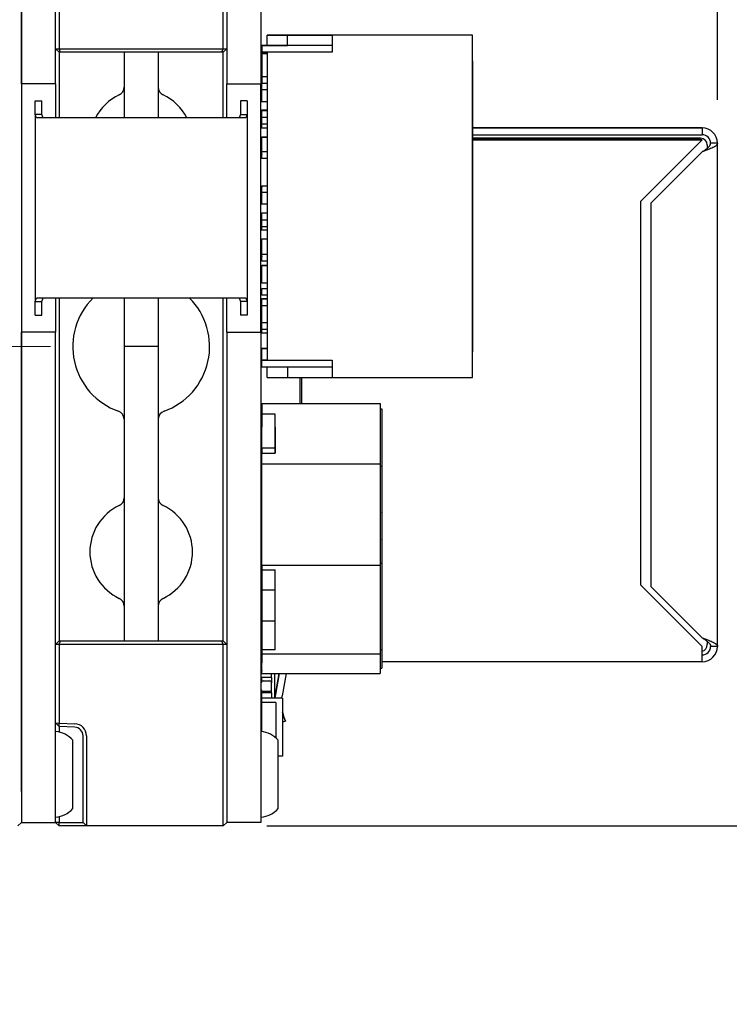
# Paper-space layout 'RJ45 body' of a CAD drawing. Header units: millimetres. Extents: x 5 to 274, y 4 to 211.
# Tile 11 of 21: x 126 to 147, y 142 to 171. Entities that reach past the tile are written whole.
import ezdxf

# ---------------------------------------------------------------- set-up
doc = ezdxf.new("R2010")
doc.units = ezdxf.units.MM
doc.linetypes.add('CENTERX2', pattern=[20.32, 12.7, -2.54, 2.54, -2.54])
doc.layers.add('DIMENSIONS', color=8, linetype='Continuous')
doc.styles.add('SLDTEXTSTYLE0', font='TXT', dxfattribs={"width": 0.75})
doc.styles.add('SLDTEXTSTYLE5', font='TXT', dxfattribs={"width": 0.675})
doc.dimstyles.new('SLDDIMSTYLE1', dxfattribs={"dimtxt": 2.645833, "dimasz": 3.302, "dimexe": 0, "dimexo": 0.0625, "dimgap": 0.661458, "dimtad": 0, "dimtih": 1, "dimtoh": 1, "dimdec": 1, "dimrnd": 1e-09, "dimzin": 12, "dimdsep": 46, "dimtxsty": 'SLDTEXTSTYLE0', "dimsah": 1, "dimcen": 0.09, "dimadec": 0, "dimazin": 3, "dimtfac": 1, "dimtdec": 1, "dimtofl": 0, "dimtmove": 0, "dimatfit": 3, "dimfxl": 1, "dimfrac": 2, "dimtolj": 1, "dimtzin": 12, "dimarcsym": 0})
doc.dimstyles.new('SLDDIMSTYLE2', dxfattribs={"dimtxt": 2.645833, "dimasz": 3.302, "dimexe": 0, "dimexo": 0.0625, "dimgap": 0.661458, "dimtad": 0, "dimtih": 1, "dimtoh": 1, "dimdec": 0, "dimrnd": 1e-09, "dimzin": 12, "dimdsep": 46, "dimtxsty": 'SLDTEXTSTYLE0', "dimsah": 1, "dimcen": 0.09, "dimadec": 0, "dimazin": 3, "dimtfac": 1, "dimtdec": 0, "dimtofl": 0, "dimtmove": 0, "dimatfit": 3, "dimfxl": 1, "dimfrac": 2, "dimtolj": 1, "dimtzin": 12, "dimarcsym": 0})
doc.dimstyles.new('SLDDIMSTYLE4', dxfattribs={"dimtxt": 2.645833, "dimasz": 3.302, "dimexe": 0, "dimexo": 0.0625, "dimgap": 0.661458, "dimtad": 0, "dimtih": 1, "dimtoh": 1, "dimdec": 1, "dimrnd": 1e-09, "dimzin": 12, "dimdsep": 46, "dimtxsty": 'SLDTEXTSTYLE0', "dimsah": 1, "dimcen": 0.09, "dimadec": 0, "dimazin": 3, "dimtfac": 1, "dimtdec": 1, "dimtmove": 0, "dimatfit": 0, "dimfxl": 1, "dimfrac": 2, "dimtolj": 1, "dimtzin": 12, "dimarcsym": 0})
doc.dimstyles.new('SLDDIMSTYLE9', dxfattribs={"dimtxt": 2.645833, "dimasz": 3.302, "dimexe": 0, "dimexo": 0.0625, "dimgap": 0.661458, "dimtad": 0, "dimtih": 1, "dimtoh": 1, "dimdec": 6, "dimrnd": 1e-09, "dimzin": 12, "dimdsep": 46, "dimtxsty": 'SLDTEXTSTYLE0', "dimsah": 1, "dimcen": 0, "dimadec": 0, "dimazin": 3, "dimtfac": 1, "dimtofl": 0, "dimtmove": 0, "dimatfit": 3, "dimfxl": 1, "dimfrac": 2, "dimtolj": 1, "dimtzin": 12, "dimarcsym": 0})

# ---------------------------------------------------------------- blocks, each defined once
blk = doc.blocks.new('_D_21')
at = {"layer": 'DIMENSIONS'}
for p, q in [((133.719, 175.416), (160.092, 175.416)), ((156.917, 175.416), (156.917, 163.518)), ((156.917, 147.416), (156.917, 159.314)), ((133.719, 147.416), (160.092, 147.416))]:
    blk.add_line(p, q, dxfattribs=at)
for points in [[(156.917, 175.416), (156.409, 172.114), (157.425, 172.114)], [(156.917, 147.416), (157.425, 150.718), (156.409, 150.718)]]:
    blk.add_solid(points, dxfattribs=at)
at = {"layer": 'DIMENSIONS', "insert": (154.962, 162.725), "char_height": 2.6458, "attachment_point": 1, "style": 'SLDTEXTSTYLE0'}
blk.add_mtext('28', dxfattribs=at)
blk = doc.blocks.new('_D_22')
at = {"layer": 'DIMENSIONS'}
for p, q in [((114.07, 176.186), (114.07, 198.591)), ((146.889, 168.628), (146.889, 198.591)), ((114.07, 195.416), (127.059, 195.416)), ((146.889, 195.416), (133.899, 195.416))]:
    blk.add_line(p, q, dxfattribs=at)
for points in [[(114.07, 195.416), (117.372, 194.908), (117.372, 195.924)], [(146.889, 195.416), (143.587, 195.924), (143.587, 194.908)]]:
    blk.add_solid(points, dxfattribs=at)
at = {"layer": 'DIMENSIONS', "insert": (127.059, 196.725), "char_height": 2.6458, "attachment_point": 1, "style": 'SLDTEXTSTYLE0'}
blk.add_mtext('32.8', dxfattribs=at)
blk = doc.blocks.new('_D_23')
at = {"layer": 'DIMENSIONS'}
for p, q in [((133.549, 176.586), (133.549, 192.591)), ((146.889, 168.628), (146.889, 192.591)), ((133.549, 189.416), (129.549, 189.416)), ((146.889, 189.416), (150.889, 189.416))]:
    blk.add_line(p, q, dxfattribs=at)
for centre, start, end in [((141.003, 189.148), 153.4349, 206.5651), ((139.435, 189.148), 333.4349, 26.5651)]:
    blk.add_arc(centre, 4.7, start, end, dxfattribs=at)
for points in [[(133.549, 189.416), (130.247, 189.924), (130.247, 188.908)], [(146.889, 189.416), (150.191, 188.908), (150.191, 189.924)]]:
    blk.add_solid(points, dxfattribs=at)
at = {"layer": 'DIMENSIONS', "insert": (136.799, 190.457), "char_height": 2.6458, "attachment_point": 1, "style": 'SLDTEXTSTYLE0'}
blk.add_mtext('13.3', dxfattribs=at)
blk = doc.blocks.new('SW_SYMBOL_HOLE_DEPTH')
at = {"layer": 'DIMENSIONS', "color": 0}
for p, q in [((0, 875), (800, 875)), ((400, 875), (400, 75)), ((100, 555), (400, 75)), ((700, 555), (400, 75))]:
    blk.add_line(p, q, dxfattribs=at)
blk = doc.blocks.new('_D_24')
at = {"layer": 'DIMENSIONS'}
for p, q in [((119.366, 145.197), (130.36, 139.192)), ((130.36, 139.192), (131.917, 139.192))]:
    blk.add_line(p, q, dxfattribs=at)
blk.add_solid([(119.366, 145.197), (122.02, 143.169), (122.507, 144.06)], dxfattribs=at)
at = {"layer": 'DIMENSIONS', "xscale": 0.0033796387, "yscale": 0.0033796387, "zscale": 0.0033796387}
blk.add_blockref('SW_SYMBOL_HOLE_DEPTH', (150.654, 137.457), dxfattribs=at)
at = {"layer": 'DIMENSIONS', "attachment_point": 1}
for s, insert, char_height, style in [('4X M3 - 6H', (131.917, 140.501), 2.6458, 'SLDTEXTSTYLE5'), ('3', (155.429, 140.501), 2.646, 'SLDTEXTSTYLE0'), ('MIN', (158.359, 140.501), 2.6458, 'SLDTEXTSTYLE0')]:
    blk.add_mtext(s, dxfattribs=dict(at, insert=insert, char_height=char_height, style=style))

psp = doc.layouts.new('RJ45 body')

# ---------------------------------------------------------------- linework, layer by layer
at = {"color": 7, "linetype": 'Continuous', "lineweight": 25}
for p, q in [((126.5491738, 174.4163894), (126.5491738, 148.4163894)), ((126.5491738, 169.0983894), (126.5491738, 174.4163894)), ((127.5491738, 170.1163894), (127.5491738, 174.4163894)), ((127.5491738, 169.0983894), (127.5491738, 174.4163894)), ((127.6491738, 174.4163894), (127.6491738, 170.1163894)), ((132.4491738, 170.1163894), (132.4491738, 174.4163894)), ((132.5491738, 174.4163894), (132.5491738, 170.1163894)), ((132.5491738, 174.4163894), (132.5491738, 169.0983894)), ((133.5491738, 174.4163894), (133.5491738, 169.0983894)), ((133.7291766, 170.5164943), (134.3291766, 170.5164943)), ((133.7291766, 170.5164943), (133.7291767, 170.5164943)), ((133.7291766, 170.2164943), (133.7291766, 170.5164943)), ((137.4791767, 170.5164943), (133.7291767, 170.5164943)), ((134.3291766, 170.5164943), (134.3291766, 170.5164942)), ((134.3291766, 170.5164942), (135.6291766, 170.5164942)), ((134.3291766, 170.2164942), (134.3291766, 170.5164942)), ((135.6291765, 170.5164942), (135.6291765, 170.0164942)), ((139.7291765, 170.5164942), (135.6291765, 170.5164942)), ((135.6291766, 170.5164942), (135.6291765, 170.5164942)), ((137.4791767, 170.5164943), (137.4791767, 170.5164943)), ((139.0791767, 170.5164943), (137.4791767, 170.5164943)), ((139.0791766, 170.5164943), (139.0791767, 170.5164943)), ((139.7291766, 170.5164943), (139.0791766, 170.5164943)), ((139.7291765, 170.5164942), (139.7291766, 170.5164943)), ((139.7291765, 160.5164942), (139.7291765, 170.5164942)), ((139.7291766, 170.0164943), (139.7291766, 170.5164943)), ((127.5491738, 170.1163894), (127.6491738, 170.1163894)), ((127.6491738, 170.0163894), (127.5491738, 170.1163894)), ((127.6491738, 170.1163894), (132.4491738, 170.1163894)), ((127.6905952, 170.0163894), (127.6491738, 170.1163894)), ((132.4077525, 170.0163894), (132.4491738, 170.1163894)), ((132.4491738, 170.1163894), (132.5491738, 170.1163894)), ((132.4491738, 170.0163894), (132.5491738, 170.1163894)), ((133.5791765, 170.2164942), (133.5791766, 170.2164943)), ((135.6291765, 170.2164942), (133.5791765, 170.2164942)), ((133.5791765, 170.2164942), (133.5791765, 170.0164942)), ((133.5791766, 170.2164943), (134.3291766, 170.2164943)), ((135.6291766, 170.2164942), (134.3291766, 170.2164942)), ((127.6905952, 170.0163894), (127.6491738, 170.0163894)), ((127.6500542, 170.0163894), (127.6500542, 168.0983894)), ((132.4077525, 170.0163894), (127.6905952, 170.0163894)), ((129.5491738, 170.0163894), (129.5491738, 168.0983894)), ((130.5491738, 170.0163894), (130.5491738, 168.0983894)), ((132.4491738, 170.0163894), (132.4077525, 170.0163894)), ((132.4482935, 168.0983894), (132.4482935, 170.0163894)), ((133.7291765, 170.0164942), (133.5791765, 170.0164942)), ((133.5791791, 169.9987066), (133.5791791, 169.9794482)), ((133.7291765, 169.9987066), (133.5791791, 169.9987066)), ((133.7291765, 169.9794482), (133.5791791, 169.9794482)), ((133.5791791, 169.9794482), (133.5791791, 169.9794481)), ((133.5791791, 169.9794481), (133.7291765, 169.9794481)), ((133.5791791, 169.9794481), (133.5791791, 169.3044481)), ((133.7291765, 170.0164942), (133.7291765, 161.0164942)), ((135.6291765, 170.0164942), (133.7291765, 170.0164942)), ((139.7291767, 170.0164943), (139.7291766, 170.0164943)), ((139.7291766, 169.7664942), (139.7291767, 169.7664943)), ((139.7291766, 167.7414942), (139.7291766, 169.7664942)), ((139.7291767, 161.0164943), (139.7291767, 170.0164943)), ((139.7291767, 169.7664943), (139.7291767, 161.2664943)), ((133.5791791, 169.3044481), (133.7291765, 169.3044481)), ((133.5791791, 169.3044481), (133.5791791, 169.1164944)), ((127.5491738, 169.0983894), (126.5491738, 169.0983894)), ((127.5491738, 169.0983894), (127.5491738, 168.5983894)), ((132.5491738, 169.0983894), (133.5491738, 169.0983894)), ((132.5491738, 168.5983894), (132.5491738, 169.0983894)), ((133.5491738, 168.5983894), (133.5491738, 169.0983894)), ((133.5691785, 169.0588737), (133.5691785, 168.5788737)), ((133.5791785, 169.0588737), (133.5691785, 169.0588737)), ((133.5791767, 169.1164943), (133.5791768, 169.1164944)), ((133.5791767, 168.9164943), (133.5791767, 169.1164943)), ((133.5791767, 169.1164943), (133.7291767, 169.1164943)), ((133.7291767, 168.9164943), (133.5791767, 168.9164943)), ((133.5791768, 169.1164944), (133.7291765, 169.1164944)), ((126.9491738, 168.2005626), (126.9491738, 168.5983894)), ((126.9491738, 168.5983894), (127.1491738, 168.5983894)), ((127.1491738, 168.2005626), (127.1491738, 168.5983894)), ((127.5491738, 168.5983894), (127.5491738, 168.0983894)), ((132.5491738, 168.0983894), (132.5491738, 168.5983894)), ((133.1491738, 168.5983894), (132.9491738, 168.5983894)), ((132.9491738, 168.5983894), (132.9491738, 168.2005626)), ((133.1491738, 168.5983894), (133.1491738, 168.2005626)), ((133.5491738, 162.3413894), (133.5491738, 168.5983894)), ((133.5791785, 168.5788737), (133.5691785, 168.5788737)), ((133.5691788, 168.3163585), (133.5691788, 168.2917935)), ((133.5791788, 168.3163585), (133.5691788, 168.3163585)), ((133.5791785, 168.5788737), (133.5791785, 168.5688737)), ((133.7291765, 168.5688737), (133.5791785, 168.5688737)), ((133.5791785, 168.3017934), (133.5791785, 168.2917934)), ((133.7291765, 168.3017934), (133.5791785, 168.3017934)), ((133.7291765, 168.3017934), (133.5791785, 168.3017934)), ((133.7291765, 168.3263586), (133.5791788, 168.3263586)), ((133.5791788, 168.3263585), (133.5791788, 168.3163585)), ((133.7291765, 168.3263585), (133.5791788, 168.3263585)), ((126.9491738, 168.2005626), (126.9491738, 162.7362162)), ((126.994375, 168.0983894), (126.9491738, 168.2005626)), ((127.1491738, 168.2005626), (126.9491738, 168.2005626)), ((128.1491738, 168.0983894), (126.994375, 168.0983894)), ((127.1868415, 168.0983894), (127.1491738, 168.2005626)), ((131.9491738, 168.0983894), (128.1491738, 168.0983894)), ((133.1039726, 168.0983894), (131.9491738, 168.0983894)), ((132.9491738, 168.2005626), (132.9115062, 168.0983894)), ((132.9491738, 168.2005626), (133.1491738, 168.2005626)), ((133.1491738, 168.2005626), (133.1039726, 168.0983894)), ((133.1491738, 168.2005626), (133.1491738, 162.7362162)), ((133.5691785, 168.2917934), (133.5691785, 167.8117934)), ((133.5791785, 168.2917934), (133.5691785, 168.2917934)), ((133.5791767, 168.1164943), (133.5791768, 168.1164944)), ((133.5791767, 168.1164943), (133.7291767, 168.1164943)), ((133.5791767, 167.9164943), (133.5791767, 168.1164943)), ((133.5791768, 168.1164944), (133.7291765, 168.1164944)), ((133.5791785, 167.8117934), (133.5691785, 167.8117934)), ((133.7291767, 167.9164943), (133.5791767, 167.9164943)), ((133.5791785, 167.8117934), (133.5791785, 167.8017934)), ((133.7291765, 167.8017934), (133.5791785, 167.8017934)), ((146.4385018, 167.8078043), (139.7291766, 167.8078046)), ((139.7291766, 167.8078032), (146.4385018, 167.8078029)), ((139.7291766, 167.7414942), (139.7291766, 167.7414942)), ((139.7291766, 163.2914942), (139.7291766, 167.7414942)), ((146.2872113, 167.807804), (146.4385018, 167.807804)), ((146.2872113, 167.8078031), (146.2872113, 167.807804)), ((146.4385018, 167.8078031), (146.2872113, 167.8078031)), ((146.4385018, 167.8078029), (146.4385018, 167.8078029)), ((146.4385018, 167.8078029), (146.4385018, 167.6078029)), ((133.5691785, 167.5224033), (133.5691785, 167.0424033)), ((133.5791785, 167.5224033), (133.5691785, 167.5224033)), ((133.5791785, 167.5324033), (133.7291765, 167.5324033)), ((133.5791785, 167.5224033), (133.5791785, 167.5324033)), ((133.7291765, 167.5324033), (133.5791785, 167.5324033)), ((139.7291766, 167.6078032), (146.4385018, 167.6078029)), ((139.7291766, 167.5078045), (146.3885018, 167.5078042)), ((146.3885018, 167.5078029), (139.7291766, 167.5078032)), ((139.7291766, 167.4578032), (139.7937629, 167.4578032)), ((139.7937629, 167.4578032), (139.7291766, 167.4578032)), ((139.7937629, 167.4578032), (146.4385018, 167.4578029)), ((146.4385018, 167.4578029), (139.7937629, 167.4578032)), ((146.4385018, 167.4578029), (144.6385017, 165.657803)), ((146.4385018, 167.4578029), (146.4385018, 167.4578029)), ((146.5885018, 167.3078029), (146.5885018, 167.2119685)), ((146.8885018, 167.3578029), (146.6885018, 167.3578029)), ((146.8885012, 152.6578029), (146.8885018, 167.3578029)), ((146.8885018, 167.2065125), (146.8885018, 167.2065134)), ((133.5791785, 167.0424033), (133.5691785, 167.0424033)), ((133.5791767, 167.1164943), (133.5791768, 167.1164944)), ((133.5791767, 167.1164943), (133.7291767, 167.1164943)), ((133.5791767, 166.9164943), (133.5791767, 167.1164943)), ((133.7291767, 166.9164943), (133.5791767, 166.9164943)), ((133.5791768, 167.1164944), (133.7291765, 167.1164944)), ((146.4385018, 167.1078029), (144.9385017, 165.6078029)), ((146.4385018, 167.1078029), (144.9385017, 165.607803)), ((146.4385018, 167.1078029), (146.4385018, 167.1078029)), ((133.5691785, 166.0718341), (133.5691785, 165.5918341)), ((133.5791785, 166.0718341), (133.5691785, 166.0718341)), ((133.5791767, 166.1164943), (133.5791768, 166.1164944)), ((133.5791767, 165.9164943), (133.5791767, 166.1164943)), ((133.5791767, 166.1164943), (133.7291767, 166.1164943)), ((133.5791768, 166.1164944), (133.7291765, 166.1164944)), ((133.7291767, 165.9164943), (133.5791767, 165.9164943)), ((133.5791785, 165.5918341), (133.5691785, 165.5918341)), ((133.5791785, 165.5918341), (133.5791785, 165.5818341)), ((133.7291765, 165.5818341), (133.5791785, 165.5818341)), ((144.6385017, 165.657803), (144.6385013, 154.457803)), ((144.9385017, 165.6078029), (144.9385013, 154.4078029)), ((144.9385017, 165.6078029), (144.9385017, 165.607803)), ((133.5691785, 165.3047538), (133.5691785, 164.8247538)), ((133.5791785, 165.3047538), (133.5691785, 165.3047538)), ((133.5791785, 165.3147538), (133.5791785, 165.3047538)), ((133.7291765, 165.3147538), (133.5791785, 165.3147538)), ((133.7291765, 165.3147538), (133.5791785, 165.3147538)), ((133.5791767, 165.1164943), (133.5791768, 165.1164944)), ((133.5791767, 165.1164943), (133.7291767, 165.1164943)), ((133.5791767, 164.9164943), (133.5791767, 165.1164943)), ((133.7291767, 164.9164943), (133.5791767, 164.9164943)), ((133.5791768, 165.1164944), (133.7291765, 165.1164944)), ((133.5791785, 164.8247538), (133.5691785, 164.8247538)), ((133.5791785, 164.8247538), (133.5791785, 164.8147538)), ((133.7291765, 164.8147538), (133.5791785, 164.8147538)), ((133.5691785, 164.5427547), (133.5691785, 164.0627547)), ((133.5791785, 164.5427547), (133.5691785, 164.5427547)), ((133.5791785, 164.5527547), (133.5791785, 164.5427547)), ((133.7291765, 164.5527547), (133.5791785, 164.5527547)), ((133.7291765, 164.5527547), (133.5791785, 164.5527547)), ((133.5791785, 164.0627547), (133.5691785, 164.0627547)), ((133.5791767, 164.1164943), (133.5791768, 164.1164944)), ((133.5791767, 164.1164943), (133.7291767, 164.1164943)), ((133.5791767, 163.9164943), (133.5791767, 164.1164943)), ((133.5791768, 164.1164944), (133.7291765, 164.1164944)), ((133.5691785, 163.7733627), (133.5691785, 163.2933627)), ((133.5791785, 163.7733627), (133.5691785, 163.7733627)), ((133.7291767, 163.9164943), (133.5791767, 163.9164943)), ((133.5791785, 163.7833627), (133.7291765, 163.7833627)), ((133.5791785, 163.7733627), (133.5791785, 163.7833627)), ((133.7291765, 163.7833627), (133.5791785, 163.7833627)), ((133.5791785, 163.2933627), (133.5691785, 163.2933627)), ((133.5791785, 163.2933627), (133.5791785, 163.2833627)), ((133.5791785, 163.2833627), (133.7291765, 163.2833627)), ((139.7291766, 163.2914942), (139.7291766, 163.2914942)), ((139.7291766, 161.2664942), (139.7291766, 163.2914942)), ((126.9491738, 162.7362162), (126.994375, 162.8383894)), ((126.994375, 162.8383894), (128.1491738, 162.8383894)), ((127.1491738, 162.7362162), (127.1868415, 162.8383894)), ((127.5491738, 162.8383894), (127.5491738, 162.3413894)), ((127.6500542, 162.8383894), (127.6500542, 152.8163894)), ((128.1491738, 162.8383894), (131.9491738, 162.8383894)), ((129.5491738, 162.8383894), (129.5491738, 161.4163894)), ((130.5491738, 162.8383894), (130.5491738, 161.4163894)), ((131.9491738, 162.8383894), (133.1039726, 162.8383894)), ((132.4482935, 152.8163894), (132.4482935, 162.8383894)), ((132.5491738, 162.3413894), (132.5491738, 162.8383894)), ((132.9115062, 162.8383894), (132.9491738, 162.7362162)), ((133.1039726, 162.8383894), (133.1491738, 162.7362162)), ((133.5791767, 163.1164943), (133.5791768, 163.1164944)), ((133.5791767, 162.9164943), (133.5791767, 163.1164943)), ((133.5791767, 163.1164943), (133.7291767, 163.1164943)), ((133.7291767, 162.9164943), (133.5791767, 162.9164943)), ((133.5791768, 163.1164944), (133.7291765, 163.1164944)), ((126.9491738, 162.7362162), (127.1491738, 162.7362162)), ((126.9491738, 162.3383894), (126.9491738, 162.7362162)), ((127.1491738, 162.3383894), (127.1491738, 162.7362162)), ((133.1491738, 162.7362162), (132.9491738, 162.7362162)), ((132.9491738, 162.7362162), (132.9491738, 162.3383894)), ((133.1491738, 162.7362162), (133.1491738, 162.3383894)), ((133.5691785, 162.8063084), (133.5691785, 162.6163084)), ((133.5691785, 162.6163084), (133.5791785, 162.6163084)), ((133.5791785, 162.8163084), (133.5791785, 162.8063084)), ((133.7291765, 162.8163084), (133.5791785, 162.8163084)), ((133.5791785, 162.8163084), (133.7291765, 162.8163084)), ((133.5791785, 162.6163084), (133.7291765, 162.6163084)), ((133.5791785, 162.1164943), (133.5791785, 162.6163084)), ((126.9491738, 162.3383894), (127.1491738, 162.3383894)), ((127.5491738, 162.3413894), (127.5491738, 161.8413894)), ((132.5491738, 161.8413894), (132.5491738, 162.3413894)), ((133.1491738, 162.3383894), (132.9491738, 162.3383894)), ((133.5491738, 161.8413894), (133.5491738, 162.3413894)), ((133.5691785, 162.0163084), (133.5691785, 161.8263084)), ((133.5791785, 162.0163084), (133.5691785, 162.0163084)), ((133.5691785, 162.0163084), (133.5691785, 162.0163084)), ((133.5691785, 162.0163084), (133.5791785, 162.0163084)), ((133.5791767, 162.1164943), (133.5791768, 162.1164944)), ((133.5791767, 162.1164943), (133.7291767, 162.1164943)), ((133.5791767, 161.9164943), (133.5791767, 162.1164943)), ((133.5791768, 162.1164944), (133.7291765, 162.1164944)), ((127.5491738, 161.8413894), (126.5491738, 161.8413894)), ((126.5491738, 148.4163894), (126.5491738, 161.8413894)), ((127.5491738, 148.4163894), (127.5491738, 161.8413894)), ((132.5491738, 161.8413894), (132.5491738, 148.4163894)), ((132.5491738, 161.8413894), (133.5491738, 161.8413894)), ((133.5491738, 161.8413894), (133.5491738, 148.4163894)), ((133.7291767, 161.9164943), (133.5791767, 161.9164943)), ((133.5791785, 161.8263084), (133.5791785, 161.8163084)), ((133.5791785, 161.8163084), (133.7291765, 161.8163084)), ((130.5491738, 161.4163894), (129.5491738, 161.4163894)), ((129.5491738, 161.4163894), (129.5491738, 158.4163894)), ((130.5491738, 161.4163894), (130.5491738, 158.4163894)), ((133.5691785, 161.3465038), (133.5691785, 160.8665038)), ((133.5791785, 161.3465038), (133.5691785, 161.3465038)), ((133.5791785, 161.3565038), (133.7291765, 161.3565038)), ((133.5791785, 161.3465038), (133.5791785, 161.3565038)), ((133.7291765, 161.3565038), (133.5791785, 161.3565038)), ((139.7291767, 161.2664943), (139.7291766, 161.2664942)), ((133.5791785, 160.8665038), (133.5691785, 160.8665038)), ((133.5791766, 161.0164943), (133.5791765, 161.0164942)), ((133.5791765, 160.8164942), (133.5791765, 161.0164942)), ((133.5791765, 161.0164942), (133.7291765, 161.0164942)), ((133.7291766, 161.0164943), (133.5791766, 161.0164943)), ((133.7291765, 161.0164942), (135.6291765, 161.0164942)), ((135.6291765, 161.0164942), (135.6291765, 160.5164942)), ((139.7291766, 161.0164943), (139.7291767, 161.0164943)), ((139.7291766, 160.5164943), (139.7291766, 161.0164943)), ((135.6291765, 160.8164942), (133.5791765, 160.8164942)), ((133.7291766, 160.5164943), (133.7291766, 160.8164942)), ((134.3291766, 160.8164942), (134.3291766, 160.5164942)), ((133.7291766, 160.5164943), (134.3291766, 160.5164943)), ((134.3291766, 160.5164942), (135.6291766, 160.5164942)), ((134.6885015, 160.5164942), (134.6885015, 159.7566122)), ((134.7385015, 159.7566122), (134.7385015, 160.5164942)), ((135.6291765, 160.5164942), (139.7291765, 160.5164942)), ((139.7291765, 160.5164942), (139.7291766, 160.5164943)), ((146.8885015, 160.4078041), (146.8885015, 160.4078042)), ((146.8885015, 160.4078029), (146.8885015, 160.407803)), ((133.5791793, 159.7566123), (133.5791792, 159.191169)), ((133.5791793, 159.7566123), (133.5791793, 159.4425975)), ((133.5791793, 159.7566123), (137.0291793, 159.7566122)), ((137.0291793, 159.7566122), (137.0291793, 157.9908486)), ((133.5791792, 158.4467396), (133.5791793, 159.4425975)), ((133.9591793, 159.4425975), (133.5791793, 159.4425975)), ((133.9591792, 158.4467396), (133.9591793, 159.4425975)), ((133.9591793, 158.3048635), (133.9591793, 159.4425975)), ((137.0291793, 159.5957241), (137.0791793, 159.5957241)), ((137.0791793, 159.5957241), (137.0791793, 157.9219233)), ((133.5791792, 159.191169), (133.5791792, 159.0604021)), ((133.5791792, 158.3048635), (133.5791792, 159.0604021)), ((133.9591792, 159.0604021), (133.9591791, 158.3048635)), ((129.5491738, 158.4163894), (129.5491738, 154.1073507)), ((130.5491738, 158.4163894), (130.5491738, 154.1073507)), ((133.9591792, 158.4467396), (133.5791792, 158.4467396)), ((133.5791792, 158.4467396), (133.5791792, 158.3048635)), ((133.5791792, 157.3090057), (133.5791793, 158.3048635)), ((133.5791793, 157.9908487), (133.5791793, 158.3048635)), ((133.5791793, 158.3048635), (133.9591793, 158.3048635)), ((133.9591792, 158.3048635), (133.9591792, 158.4467396)), ((133.5791792, 155.0259056), (133.5791793, 157.9908487)), ((133.5791793, 157.9908487), (137.0291793, 157.9908486)), ((137.0291793, 157.9908486), (137.0291792, 155.0259055)), ((137.0291793, 157.9219233), (137.0791793, 157.9219233)), ((137.0791793, 157.9219233), (137.0791792, 155.0816246)), ((146.8885014, 157.8078041), (146.8885014, 157.8078042)), ((146.8885014, 157.8078029), (146.8885014, 157.807803)), ((133.5791792, 155.7307625), (133.5791792, 157.3090057)), ((146.8885013, 155.957803), (146.8885013, 155.9578032)), ((133.5791792, 154.8951387), (133.5791792, 155.7307625)), ((137.0791792, 155.0816246), (137.0291792, 155.0816246)), ((137.0791792, 155.0816246), (137.079179, 152.5650531)), ((133.579179, 154.8951387), (133.5791789, 153.6282564)), ((133.579179, 154.8951387), (133.579179, 154.3100994)), ((133.5791792, 155.0259056), (133.5791792, 154.8951387)), ((133.5791792, 155.0259056), (137.0291792, 155.0259055)), ((133.5791792, 154.8951387), (133.9591792, 154.8951387)), ((133.959179, 152.558703), (133.9591792, 154.8951387)), ((133.959179, 154.3100994), (133.959179, 154.8951387)), ((137.0291792, 155.0259055), (137.029179, 152.427936)), ((133.579179, 154.3100994), (133.5791789, 153.3943268)), ((133.579179, 154.3100994), (133.959179, 154.3100994)), ((133.9591789, 153.3943268), (133.959179, 154.3100994)), ((144.6385013, 154.457803), (146.4385012, 152.6578029)), ((144.6385013, 154.457803), (146.4385012, 152.6578029)), ((144.6385013, 154.457803), (144.6385013, 154.457803)), ((144.9385013, 154.4078029), (146.4385012, 152.9078029)), ((146.8885012, 154.3078033), (146.8885012, 154.3078033)), ((129.5491738, 154.1073507), (129.5491738, 152.8163894)), ((130.5491738, 154.1073507), (130.5491738, 152.8163894)), ((133.5791789, 153.6282564), (133.5791789, 153.3943268)), ((133.579179, 153.1723655), (133.579179, 153.3943268)), ((133.579179, 153.3943268), (133.579179, 152.558703)), ((133.959179, 153.3943268), (133.579179, 153.3943268)), ((133.959179, 152.558703), (133.959179, 153.3943268)), ((133.579179, 153.1723655), (133.5791789, 152.1765076)), ((127.5491738, 152.7163894), (127.6491738, 152.8163894)), ((127.6491738, 152.8163894), (127.6905952, 152.8163894)), ((127.6491738, 152.7163894), (127.6905952, 152.8163894)), ((127.6905952, 152.8163894), (132.4077525, 152.8163894)), ((132.4491738, 152.7163894), (132.4077525, 152.8163894)), ((132.4077525, 152.8163894), (132.4491738, 152.8163894)), ((132.5491738, 152.7163894), (132.4491738, 152.8163894)), ((133.579179, 153.0078045), (133.5491738, 153.0078045)), ((133.5491738, 153.0078038), (133.579179, 153.0078038)), ((133.5591792, 152.286302), (133.5591792, 152.786302)), ((146.5885012, 152.8036373), (146.5885012, 152.7078029)), ((127.6491738, 152.7163894), (127.5491738, 152.7163894)), ((127.5491738, 150.420071), (127.5491738, 152.7163894)), ((132.4491738, 152.7163894), (127.6491738, 152.7163894)), ((127.6491738, 152.7163894), (127.6491738, 150.4129583)), ((132.5491738, 152.7163894), (132.4491738, 152.7163894)), ((132.4491738, 148.4163894), (132.4491738, 152.7163894)), ((132.5491738, 152.7163894), (132.5491738, 148.4163894)), ((133.5691788, 152.546471), (133.5691788, 152.406471)), ((133.579179, 152.558703), (133.579179, 152.4279361)), ((133.959179, 152.558703), (133.579179, 152.558703)), ((137.029179, 152.5650531), (137.079179, 152.5650531)), ((137.079179, 152.5650531), (137.0791789, 152.0233808)), ((146.4385012, 152.2078029), (146.4385012, 152.6578029)), ((146.6385012, 152.5078034), (146.6385012, 152.5078038)), ((146.8885012, 152.6578029), (146.6885012, 152.6578029)), ((133.5691788, 152.406471), (133.5791788, 152.406471)), ((133.5791789, 151.8624928), (133.579179, 152.4279361)), ((137.029179, 152.427936), (133.579179, 152.4279361)), ((137.029179, 152.427936), (137.0291789, 151.8624927)), ((146.4385012, 152.2078029), (137.079179, 152.2078033)), ((133.5691788, 152.106471), (133.5691788, 151.966471)), ((133.5791788, 152.106471), (133.5691788, 152.106471)), ((133.5691788, 152.106471), (133.5791788, 152.106471)), ((133.5791789, 151.8624928), (133.5791789, 152.1765076)), ((137.0291789, 152.0233808), (137.0791789, 152.0233808)), ((133.5591792, 151.6864622), (133.5591792, 151.8864622)), ((133.5691788, 151.7364697), (133.5691788, 151.6264608)), ((133.8591788, 151.7464697), (133.5791788, 151.7464697)), ((133.5791788, 151.7464697), (133.5791788, 151.7364697)), ((133.5791789, 151.8624928), (137.0291789, 151.8624927)), ((133.6091792, 151.6464613), (133.8091792, 151.6464613)), ((133.8591788, 151.7464697), (133.8591788, 151.7364697)), ((133.8591792, 151.7464697), (133.8591792, 151.8624928)), ((133.8691788, 151.5964697), (133.8691788, 151.7364697)), ((133.9485011, 151.8624928), (133.9485011, 151.1474659)), ((134.0776135, 151.8624928), (133.9691289, 151.2472463)), ((133.9691289, 151.2472469), (134.0776134, 151.8624928)), ((134.2806988, 151.8624928), (134.1660905, 151.2125167)), ((133.5591792, 151.3964612), (133.5591792, 151.5964612)), ((133.5791788, 151.3564615), (133.5791788, 151.2964697)), ((133.6091792, 151.3464612), (133.8091792, 151.3464612)), ((133.8591788, 151.5964697), (133.8691788, 151.5964697)), ((133.8591788, 151.2964697), (133.8591788, 151.5964697)), ((133.8591792, 151.3964612), (133.8591792, 151.5964612)), ((133.5691788, 151.2964697), (133.5691788, 151.1564697)), ((133.5791788, 151.2964697), (133.5691788, 151.2964697)), ((133.5691788, 151.2964697), (133.5791788, 151.2964697)), ((133.8591788, 151.2964697), (133.5791788, 151.2964697)), ((133.5791788, 151.1474659), (133.5791788, 151.1564697)), ((133.5791791, 151.0174685), (133.5791791, 151.1474659)), ((134.1791779, 151.1474659), (133.5791791, 151.1474659)), ((133.8691788, 151.2964697), (133.8591788, 151.2964697)), ((133.8591788, 151.2964697), (133.8691788, 151.2964697)), ((133.8591788, 151.1474659), (133.8591788, 151.1564697)), ((133.8691788, 151.1564697), (133.8691788, 151.2964697)), ((134.1564499, 151.1474659), (134.1660905, 151.2125167)), ((134.1791779, 151.1474659), (134.1791779, 149.4474668)), ((133.5791791, 150.1633224), (133.5791791, 151.0174685)), ((133.9791783, 151.0174685), (133.5791791, 151.0174685)), ((133.9791783, 151.0174685), (133.9791783, 149.9856144)), ((134.262937, 150.4763742), (134.1791779, 150.4458884)), ((134.262937, 150.4763748), (134.2202286, 150.5937153)), ((134.2202286, 150.5937147), (134.262937, 150.4763742)), ((134.262937, 150.4763742), (134.262937, 150.4763748)), ((127.5491738, 150.420071), (127.6491738, 150.4129583)), ((127.6491129, 150.3128995), (127.5491738, 150.420071)), ((127.6491129, 150.3128995), (127.6491738, 150.4129583)), ((128.1078987, 150.2968783), (127.6491129, 150.3128995)), ((127.6491129, 150.3128995), (127.6491129, 150.1513689)), ((127.6491738, 150.4129583), (128.1113886, 150.3968174)), ((128.0491738, 149.3511129), (128.0491738, 149.9163894)), ((128.3491738, 148.4163894), (128.3491738, 150.0470306)), ((128.4491738, 150.0470306), (128.4491738, 148.4163894)), ((134.0491738, 149.7237256), (134.0491738, 149.9163894)), ((134.0491738, 147.9163894), (134.0491738, 149.7237256)), ((128.0491738, 147.9163894), (128.0491738, 149.3511129)), ((134.1791779, 149.4474668), (134.0491738, 149.4474668)), ((126.5491738, 148.4163894), (126.5491738, 147.5163894)), ((127.5491738, 147.5163894), (127.5491738, 148.4163894)), ((128.3491738, 147.5163894), (128.3491738, 148.4163894)), ((128.4491738, 148.4163894), (128.4491738, 147.4163894)), ((132.4491738, 147.4163894), (132.4491738, 148.4163894)), ((132.5491738, 148.4163894), (132.5491738, 147.5163894)), ((133.5491738, 148.4163894), (133.5491738, 147.5163894)), ((127.6491129, 147.6814099), (127.6491129, 147.5163894)), ((126.4491738, 147.4163894), (126.5491738, 147.5163894)), ((126.5491738, 147.5163894), (127.5491738, 147.5163894)), ((127.6491129, 147.5163894), (127.5491738, 147.5163894)), ((127.6491738, 147.4163894), (127.5491738, 147.5163894)), ((127.6491129, 147.5163894), (128.1078987, 147.5163894)), ((127.6491738, 147.4163894), (127.6491129, 147.5163894)), ((128.1113886, 147.4163894), (127.6491738, 147.4163894)), ((128.1078987, 147.5163894), (128.3491738, 147.5163894)), ((128.4491738, 147.4163894), (128.1113886, 147.4163894)), ((128.4491738, 147.4163894), (128.3491738, 147.5163894)), ((132.4491738, 147.4163894), (128.4491738, 147.4163894)), ((132.5491738, 147.5163894), (132.4491738, 147.4163894)), ((133.5491738, 147.5163894), (132.5491738, 147.5163894))]:
    psp.add_line(p, q, dxfattribs=at)
at = {"color": 7, "linetype": 'CENTERX2', "lineweight": 18}
psp.add_line((127.3991738, 161.4163894), (108.6991738, 161.4163894), dxfattribs=at)
at = {"color": 7, "linetype": 'Continuous', "lineweight": 25, "flags": 128}
for points in [[(133.9691289, 151.2472469), (133.9561809, 151.1565531), (133.9552157, 151.1474659)], [(133.9552157, 151.1474659), (133.9561809, 151.1565525), (133.9691289, 151.2472463)], [(134.1791779, 150.7317743), (134.1957999, 150.6683446), (134.2202286, 150.5937153)], [(134.2202286, 150.5937147), (134.1957999, 150.668344), (134.1791779, 150.7317737)]]:
    psp.add_lwpolyline(points, dxfattribs=at)
at = {"color": 7, "linetype": 'Continuous', "lineweight": 25}
for centre, radius, start, end in [((129.2991738, 168.9975283), 0.25, 295.37693353, 0), ((130.7991738, 168.9975283), 0.25, 180, 244.62306647), ((133.5791785, 169.0588737), 0.01, 90, 180), ((133.5791785, 169.0588737), 0.01, 90, 180), ((130.0491738, 167.4163894), 1.5, 115.37693353, 152.95651097), ((130.0491738, 167.4163894), 1.5, 27.04348903, 64.62306647), ((133.5791785, 168.5788737), 0.01, 180, 270), ((133.5791785, 168.2917934), 0.01, 90, 180), ((133.5791785, 168.2917934), 0.01, 90, 180), ((133.5791788, 168.3163586), 0.01, 90, 180), ((133.5791788, 168.3163585), 0.01, 90, 180), ((133.5791785, 167.8117934), 0.01, 180, 270), ((146.4385018, 167.3578031), 0.45, 359.9999975, 89.9999975), ((146.4385018, 167.3578029), 0.45, 359.9999975, 89.9999975), ((133.5791785, 167.5224033), 0.01, 90, 180), ((133.5791785, 167.5224033), 0.01, 90, 180), ((146.3885018, 167.3078042), 0.2, 359.9999975, 89.9999975), ((146.3885018, 167.3078029), 0.2, 359.9999975, 89.9999975), ((146.4385018, 167.3578029), 0.25, 359.9999975, 89.9999975), ((133.5791785, 167.0424033), 0.01, 180, 270), ((133.5791785, 166.0718341), 0.01, 90, 180), ((133.5791785, 166.0718341), 0.01, 90, 180), ((133.5791785, 165.5918341), 0.01, 180, 270), ((133.5791785, 165.3047538), 0.01, 90, 180), ((133.5791785, 165.3047538), 0.01, 90, 180), ((133.5791785, 164.8247538), 0.01, 180, 270), ((133.5791785, 164.5427547), 0.01, 90, 180), ((133.5791785, 164.5427547), 0.01, 90, 180), ((133.5791785, 164.0627547), 0.01, 180, 270), ((133.5791785, 163.7733627), 0.01, 90, 180), ((133.5791785, 163.7733627), 0.01, 90, 180), ((133.5791785, 163.2933627), 0.01, 180, 270), ((130.0491738, 161.4163894), 2, 134.68366357, 250.52877937), ((130.0491738, 161.4163894), 2, 289.47122063, 45.31633643), ((133.5791785, 162.8063084), 0.01, 90, 180), ((133.5791785, 162.8063084), 0.01, 90, 180), ((133.5791785, 161.8263084), 0.01, 180, 270), ((133.5791785, 161.3465038), 0.01, 90, 180), ((133.5791785, 161.3465038), 0.01, 90, 180), ((133.5791785, 160.8665038), 0.01, 180, 270), ((129.2991738, 159.2950691), 0.25, 0, 70.52877937), ((130.7991738, 159.2950691), 0.25, 109.47122063, 180), ((129.2991738, 156.9975283), 0.25, 295.37693353, 0), ((130.7991738, 156.9975283), 0.25, 180, 244.62306647), ((130.0491738, 155.4163894), 1.5, 115.37693353, 244.62306647), ((130.0491738, 155.4163894), 1.5, 295.37693353, 64.62306647), ((129.2991738, 153.8352506), 0.25, 0, 64.62306647), ((130.7991738, 153.8352506), 0.25, 115.37693353, 180), ((133.6091792, 152.786302), 0.05, 126.87017392, 180.0000025), ((133.6091792, 152.786302), 0.05, 126.8701614, 180.0000025), ((133.5791788, 152.546471), 0.01, 90, 180), ((133.5791788, 152.546471), 0.01, 90, 180), ((146.3885012, 152.7078029), 0.2, 284.47750968, 359.9999975), ((146.4385012, 152.6578042), 0.25, 269.9999975, 359.9999975), ((146.4385012, 152.6578029), 0.45, 269.9999975, 359.9999975), ((146.4385012, 152.6578029), 0.25, 269.9999975, 359.9999975), ((146.4385012, 152.6578038), 0.25, 323.13009985, 359.9999975), ((146.4385012, 152.6578034), 0.25, 323.13009985, 359.9999975), ((133.6091792, 152.286302), 0.05, 180.0000025, 233.12953335), ((133.6091792, 152.286302), 0.05, 180.0000025, 233.12954587), ((133.6091792, 151.8864622), 0.05, 126.87021451, 180.0000025), ((133.5791788, 151.966471), 0.01, 180, 270), ((133.6091792, 151.6864622), 0.05, 180.0000025, 216.86913897), ((133.6091792, 151.5964613), 0.05, 90.0000025, 180.0000025), ((133.6091792, 151.5964612), 0.05, 90.0000025, 180.0000025), ((133.5791788, 151.7364697), 0.01, 90, 180), ((133.5791788, 151.7364697), 0.01, 90, 180), ((133.8091792, 151.5964613), 0.05, 0.0000025, 90.0000025), ((133.8091792, 151.5964612), 0.05, 0.0000025, 90.0000025), ((133.8591788, 151.7364697), 0.01, 0, 90), ((133.8591788, 151.7364697), 0.01, 0, 90), ((133.6091792, 151.3964612), 0.05, 180.0000025, 270.0000025), ((133.8091792, 151.3964612), 0.05, 270.0000025, 0.0000025), ((133.5791788, 151.1564697), 0.01, 180, 270), ((133.8591788, 151.1564697), 0.01, 295.79228711, 0), ((128.0991738, 150.0470306), 0.25, 0, 88), ((128.0991738, 150.0470306), 0.35, 0, 88), ((127.4879263, 149.4188944), 0.75, 41.55407748, 85.31582017), ((133.4879263, 149.4188944), 0.75, 41.55407748, 85.31582017), ((127.4879263, 148.4138844), 0.75, 274.68417983, 318.44592252), ((133.4879263, 148.4138844), 0.75, 274.68417983, 318.44592252)]:
    psp.add_arc(centre, radius, start, end, dxfattribs=at)
for points, knots in [([(146.4385018, 167.1078029), (146.4686482, 167.1269759), (146.5321562, 167.1673667), (146.6152497, 167.2290511), (146.6763757, 167.2931982), (146.6844329, 167.3361247), (146.6885018, 167.3578029)], [0, 0, 0, 0, 0.2302690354, 0.4850961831, 0.7399690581, 1, 1, 1, 1]), ([(146.8885018, 167.3578029), (146.8828973, 167.3388108), (146.8716873, 167.3008233), (146.7846348, 167.2438694), (146.6579166, 167.1868899), (146.5335805, 167.1414558), (146.4593207, 167.1151717), (146.4385018, 167.1078029)], [0, 0, 0, 0, 0.2277799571, 0.4556010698, 0.6834144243, 0.9112447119, 1, 1, 1, 1]), ([(137.0791791, 157.3619352), (137.0791791, 157.3625807), (137.0791791, 157.3637292), (137.0791791, 157.3602265), (137.0791791, 157.3385684), (137.0791791, 157.3176683), (137.0791791, 157.3037222)], [0, 0, 0, 0, 0.1401693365, 0.2493849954, 0.4991360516, 1, 1, 1, 1]), ([(137.0791791, 157.3037222), (137.0791791, 157.286619), (137.0791791, 157.2673085), (137.0791791, 157.2407701), (137.0791791, 157.2352591), (137.0791791, 157.2302481), (137.0791791, 157.2244955), (137.0791791, 157.2155389), (137.0791791, 157.2132268), (137.0791791, 157.2114264)], [0, 0, 0, 0, 0.4988367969, 0.5632177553, 0.5919864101, 0.6200337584, 0.6791032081, 0.7501276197, 1, 1, 1, 1]), ([(137.0791791, 156.57336), (137.0791791, 156.5740055), (137.0791791, 156.575154), (137.0791791, 156.5716513), (137.0791791, 156.5499932), (137.0791791, 156.5290931), (137.0791791, 156.515147)], [0, 0, 0, 0, 0.1401693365, 0.2493849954, 0.4991360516, 1, 1, 1, 1]), ([(137.0791791, 156.515147), (137.0791791, 156.4980438), (137.0791791, 156.4787333), (137.0791791, 156.4521949), (137.0791791, 156.4466839), (137.0791791, 156.4416729), (137.0791791, 156.4359203), (137.0791791, 156.4269637), (137.0791791, 156.4246516), (137.0791791, 156.4228512)], [0, 0, 0, 0, 0.4988367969, 0.5632177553, 0.59198641, 0.6200337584, 0.6791032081, 0.7501276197, 1, 1, 1, 1]), ([(137.079179, 155.7847848), (137.079179, 155.7854303), (137.079179, 155.7865788), (137.079179, 155.7830761), (137.079179, 155.761418), (137.079179, 155.7405179), (137.079179, 155.7265718)], [0, 0, 0, 0, 0.1401693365, 0.2493849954, 0.4991360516, 1, 1, 1, 1]), ([(137.079179, 155.7265718), (137.079179, 155.7094686), (137.079179, 155.6901581), (137.079179, 155.6636197), (137.079179, 155.6581087), (137.079179, 155.6530977), (137.079179, 155.6473451), (137.079179, 155.6383885), (137.079179, 155.6360764), (137.079179, 155.634276)], [0, 0, 0, 0, 0.4988367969, 0.5632177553, 0.59198641, 0.6200337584, 0.6791032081, 0.7501276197, 1, 1, 1, 1]), ([(146.4385012, 152.9078029), (146.4921747, 152.8888108), (146.5995313, 152.8508233), (146.7403208, 152.7938694), (146.8422245, 152.7368899), (146.8844658, 152.6914558), (146.8876176, 152.6651717), (146.8885012, 152.6578029)], [0, 0, 0, 0, 0.22777995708, 0.45560106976, 0.68341442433, 0.91124471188, 1, 1, 1, 1]), ([(146.4385012, 152.9078029), (146.4686476, 152.8886299), (146.5321556, 152.8482391), (146.615249, 152.7865547), (146.6763751, 152.7224076), (146.6844322, 152.6794812), (146.6885012, 152.6578029)], [0, 0, 0, 0, 0.2302690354, 0.4850961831, 0.7399690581, 1, 1, 1, 1])]:
    psp.add_open_spline(points, degree=3, knots=knots, dxfattribs=at)

# ---------------------------------------------------------------- dimensions: what is measured, and where the dimension line sits
at = {"layer": 'DIMENSIONS'}
dim = psp.add_linear_dim(base=(146.8885018, 195.4163894), p1=(114.0701738, 174.9163894), p2=(146.8885018, 167.3578029), dimstyle='SLDDIMSTYLE1', dxfattribs=at)
dim.commit()
dim.dimension.update_dxf_attribs({"geometry": '_D_22', "text_midpoint": (130.4793378, 195.4163894), "dimtype": 160})
dim = psp.add_linear_dim(base=(146.8885028, 189.4163863), p1=(133.5491738, 175.3163894), p2=(146.8885018, 167.3578029), angle=359.9999975, text='(<>)', dimstyle='SLDDIMSTYLE4', dxfattribs=at)
dim.commit()
dim.dimension.update_dxf_attribs({"geometry": '_D_23', "text_midpoint": (140.2188386, 189.4163865), "dimtype": 160})
dim = psp.add_linear_dim(base=(156.9170578, 147.4163894), p1=(132.4491738, 175.4163894), p2=(132.4491738, 147.4163894), angle=90, dimstyle='SLDDIMSTYLE2', dxfattribs=at)
dim.commit()
dim.dimension.update_dxf_attribs({"geometry": '_D_21', "text_midpoint": (156.9170578, 161.4163894), "dimtype": 160})
dim = psp.add_diameter_dim_2p(p1=(116.7327468, 146.6354304), p2=(119.3656008, 145.1973484), text='4X M3 - 6H {\\fGDT;x} 3\\P', dimstyle='SLDDIMSTYLE9', override={"dimpost": '<>'}, dxfattribs=at)
dim.commit()
dim.dimension.update_dxf_attribs({"geometry": '_D_24', "text_midpoint": (148.456659, 139.1920528), "dimtype": 163})

doc.saveas('drawing.dxf')
